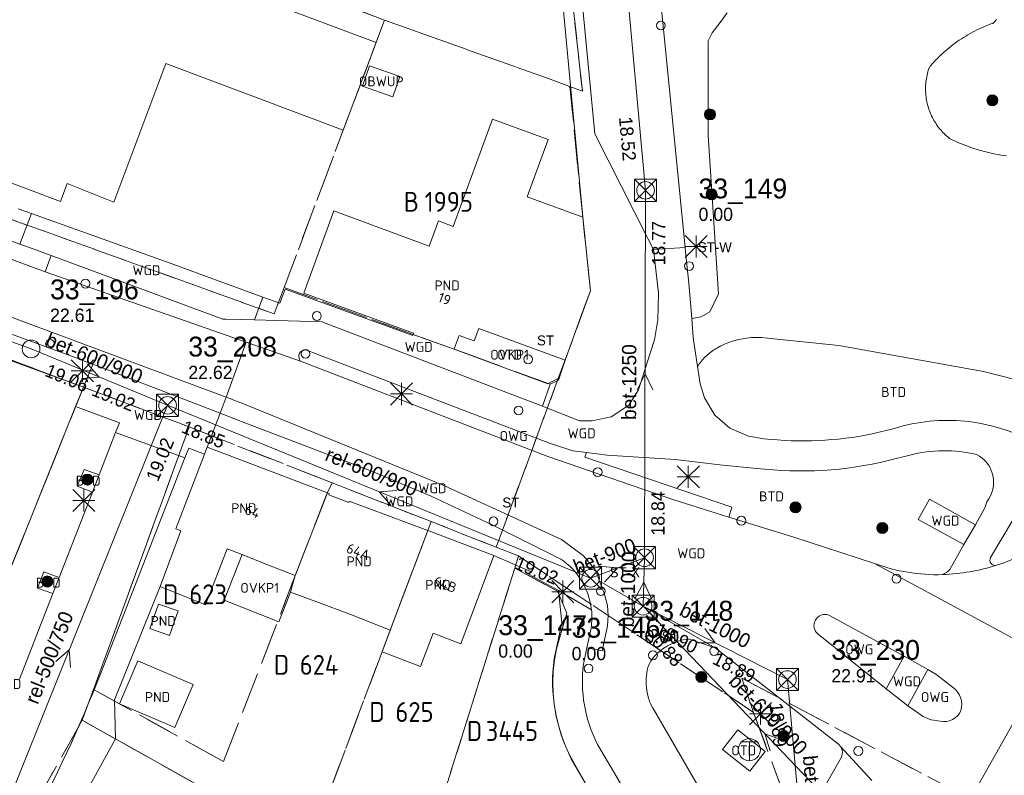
# Model space of a CAD drawing. Header units: metres. Extents: x 207644 to 210135, y 370459 to 373417.
# Tile 236 of 256: x 208147 to 208236, y 372453 to 372521. Entities that reach past the tile are written whole.
import ezdxf
from ezdxf.enums import TextEntityAlignment as Align

# ---------------------------------------------------------------- set-up
doc = ezdxf.new("R2010")
doc.units = ezdxf.units.M
doc.linetypes.add('HIDDEN2', pattern=[4.7625, 3.175, -1.5875])
for name, color, linetype in [('BTD', 7, 'Continuous'), ('combi_kolk', 7, 'Continuous'), ('CON_BxH1000x1000mm', 7, 'Continuous'), ('CON_BxH1250x1250mm', 7, 'Continuous'), ('CON_BxH500x750mm', 7, 'Continuous'), ('CON_BxH600x900mm', 7, 'Continuous'), ('CON_BxH900x900mm', 7, 'Continuous'), ('DMM_BxH1000x1000mm', 7, 'Continuous'), ('DMM_BxH1250x1250mm', 7, 'Continuous'), ('DMM_BxH500x750mm', 7, 'Continuous'), ('DMM_BxH600x900mm', 7, 'Continuous'), ('DMM_BxH900x900mm', 7, 'Continuous'), ('GB', 1, 'Continuous'), ('GB07', 1, 'Continuous'), ('GB11', 1, 'Continuous'), ('INV_BxH1000x1000mm', 7, 'Continuous'), ('INV_BxH1250x1250mm', 7, 'Continuous'), ('INV_BxH500x750mm', 7, 'Continuous'), ('INV_BxH600x900mm', 7, 'Continuous'), ('KAD_perceelnummer', 212, 'Continuous'), ('KAD_sectie', 212, 'Continuous'), ('KAD_Vastgesteld_Perceel', 212, 'Continuous'), ('KO_INSPECTIE', 7, 'Continuous'), ('NAR', 7, 'Continuous'), ('NLV_inspectieput', 7, 'Continuous'), ('NLV_verdekte_put', 7, 'Continuous'), ('NNR_inspectieput', 7, 'Continuous'), ('NNR_verdekte_put', 7, 'Continuous'), ('NOD_inspectieput', 7, 'Continuous'), ('NOD_verdekte_put', 7, 'Continuous'), ('OBWUP', 7, 'Continuous'), ('OTD', 7, 'Continuous'), ('OVKP1', 7, 'Continuous'), ('OWG', 7, 'Continuous'), ('PIJL', 7, 'Continuous'), ('PND', 7, 'Continuous'), ('trottoirkolk', 7, 'Continuous'), ('WGD', 7, 'Continuous')]:
    doc.layers.add(name, color=color, linetype=linetype)
for name, color, linetype, lineweight in [('GBOR', 7, 'Continuous', 25), ('GIMGMV', 7, 'Continuous', 25), ('GMV', 7, 'Continuous', 25), ('GP1', 7, 'Continuous', 30), ('Q21_lantaarnpaal', 1, 'Continuous', 0), ('Q25_cai-trafo_kast', 6, 'Continuous', 0), ('Q26_boom', 72, 'Continuous', 0), ('Q28_rioolput', 153, 'Continuous', 0)]:
    doc.layers.add(name, color=color, linetype=linetype, lineweight=lineweight)
doc.styles.add('ISO', font='isocpeur.ttf', dxfattribs={"height": 1})
doc.styles.add('ISOCP', font='ISOCP.shx', dxfattribs={"height": 1.8})

# ---------------------------------------------------------------- blocks, each defined once
blk = doc.blocks.new('ACMAP_ANN_TEMPLATE_Vastgesteld_Perceelnummer')
at = {"layer": 'KAD_perceelnummer', "style": 'ISOCP'}
blk.add_attdef('Perceelnummer', text='', height=1.8, dxfattribs=at).set_placement((0, 0), align=Align.MIDDLE)
at = {"layer": 'KAD_sectie', "style": 'ISOCP'}
blk.add_attdef('sectie', text='', height=1.8, dxfattribs=at).set_placement((-2.7, 0), align=Align.MIDDLE_RIGHT)
blk = doc.blocks.new('Q25')
for p, q in [((-0.7, 0.7), (0.7, 0.7)), ((0, 0.7), (0, -1))]:
    blk.add_line(p, q)
blk.add_circle((0, 0), 1)
blk = doc.blocks.new('Q26')
blk.add_hatch(color=256).paths.add_polyline_path([(-0.452, -0.01, 1), (0.548, -0.01, 1)])
blk.add_circle((0.048, -0.01), 0.5)
blk = doc.blocks.new('Q21')
for p, q in [((-1, 1), (0, 0)), ((0, 1), (0, 0)), ((0, 0), (1, 1)), ((-1, 0), (0, 0)), ((-1, -1), (0, 0)), ((0, 0), (1, 0)), ((0, 0), (0, -1)), ((0, 0), (1, -1))]:
    blk.add_line(p, q)
blk = doc.blocks.new('Q28')
at = {"linetype": 'Continuous'}
for p, q in [((-1, -1), (1, 1)), ((-1, 1), (1, -1))]:
    blk.add_line(p, q, dxfattribs=at)
blk.add_lwpolyline([(1, 1), (1, -1), (-1, -1), (-1, 1)], close=True)

msp = doc.modelspace()

# ---------------------------------------------------------------- linework, layer by layer
at = {"layer": 'combi_kolk', "color": 253, "lineweight": 13}
for centre in [(208204.69, 372520.51), (208207.24, 372498.72), (208173.53, 372494.2), (208172.5, 372490.77), (208192.67, 372490.28), (208191.8, 372485.64), (208198.97, 372480.06), (208189.53, 372475.6), (208211.98, 372475.66), (208226.03, 372470.41), (208209.51, 372463.85), (208222.58, 372454.81)]:
    msp.add_circle(centre, 0.4, dxfattribs=at)
at = {"layer": 'CON_BxH1000x1000mm', "color": 253, "linetype": 'Continuous', "lineweight": 13}
for points in [[(208203.08, 372467.92), (208203.21, 372472.31)], [(208203.08, 372467.92), (208216.15, 372461.28)], [(208218.14, 372438.97), (208216.15, 372461.28)]]:
    msp.add_lwpolyline(points, dxfattribs=at)
at = {"layer": 'CON_BxH1250x1250mm', "color": 253, "linetype": 'Continuous', "lineweight": 13}
for points in [[(208203.3, 372505.58), (208197.911, 372564.425)], [(208203.21, 372472.31), (208203.3, 372505.58)]]:
    msp.add_lwpolyline(points, dxfattribs=at)
at = {"layer": 'CON_BxH500x750mm', "color": 253, "linetype": 'Continuous', "lineweight": 13}
msp.add_lwpolyline([(208142.18, 372441.83), (208160, 372486.11)], dxfattribs=at)
at = {"layer": 'CON_BxH600x900mm', "color": 253, "linetype": 'Continuous', "lineweight": 13}
for points in [[(208070.07, 372519.28), (208147.638, 372491.225)], [(208147.638, 372491.225), (208160, 372486.11)], [(208198.33, 372470.45), (208160, 372486.11)], [(208225.168, 372444.803), (208203.08, 372467.92)]]:
    msp.add_lwpolyline(points, dxfattribs=at)
at = {"layer": 'CON_BxH900x900mm', "color": 253, "linetype": 'Continuous', "lineweight": 13}
msp.add_lwpolyline([(208198.33, 372470.45), (208203.21, 372472.31)], dxfattribs=at)
at = {"layer": 'GB', "color": 253, "linetype": 'Continuous', "lineweight": 13}
for points in [[(208168.137, 372523.008), (208178.898, 372518.968)], [(208178.898, 372518.968), (208175.914, 372511.02)], [(208159.843, 372517.054), (208155.137, 372504.519)], [(208175.914, 372511.02), (208159.843, 372517.054)], [(208185.877, 372502.318), (208189.452, 372512.032)], [(208189.452, 372512.032), (208194.473, 372510.184)], [(208194.473, 372510.184), (208192.563, 372504.994)], [(208150.307, 372504.571), (208145.165, 372506.501)], [(208150.916, 372506.191), (208150.451, 372504.953)], [(208155.137, 372504.519), (208150.916, 372506.191)], [(208192.563, 372504.994), (208197.612, 372503.147)], [(208172.335, 372496.279), (208175.065, 372503.716)], [(208175.065, 372503.716), (208183.705, 372500.528)], [(208198.315, 372496.488), (208197.612, 372503.147)], [(208183.705, 372500.528), (208184.544, 372502.808)], [(208184.544, 372502.808), (208185.877, 372502.318)], [(208182.29, 372492.635), (208172.335, 372496.279)], [(208197.512, 372494.303), (208198.109, 372495.928)], [(208198.109, 372495.928), (208198.315, 372496.488)], [(208196.009, 372490.21), (208197.512, 372494.303)], [(208182.252, 372492.532), (208182.29, 372492.635)], [(208185.968, 372491.188), (208182.252, 372492.532)], [(208185.979, 372491.219), (208186.419, 372492.432)], [(208186.419, 372492.432), (208187.776, 372491.938)], [(208187.776, 372491.938), (208188.196, 372493.078)], [(208188.196, 372493.078), (208196.009, 372490.21)], [(208185.968, 372491.188), (208185.979, 372491.219)], [(208163.343, 372481.677), (208160.758, 372474.932)], [(208163.595, 372482.333), (208163.343, 372481.677)], [(208174.497, 372478.183), (208163.595, 372482.333)], [(208174.497, 372478.183), (208174.646, 372478.126)], [(208174.646, 372478.126), (208174.6, 372478.005)], [(208174.6, 372478.005), (208176.417, 372477.315)], [(208176.417, 372477.315), (208176.463, 372477.437)], [(208176.463, 372477.437), (208183.565, 372474.765)], [(208161.215, 372474.756), (208159.329, 372469.7)], [(208160.758, 372474.932), (208161.215, 372474.756)], [(208189.56, 372472.51), (208183.565, 372474.765)], [(208163.438, 372468.044), (208165.402, 372473.121)], [(208165.402, 372473.121), (208166.76, 372472.587)], [(208168.981, 372471.709), (208166.76, 372472.587)], [(208186.555, 372464.521), (208189.56, 372472.51)], [(208171.574, 372470.692), (208168.981, 372471.709)], [(208159.329, 372469.7), (208163.438, 372468.044)], [(208176.66, 372467.132), (208173.431, 372468.357)], [(208180.178, 372465.763), (208179.435, 372463.793)], [(208182.93, 372462.469), (208184.061, 372465.465)], [(208184.061, 372465.465), (208186.555, 372464.521)], [(208179.435, 372463.793), (208182.93, 372462.469)], [(208155.29, 372455.902), (208152.146, 372450.195)], [(208155.29, 372455.902), (208169.377, 372447.985)]]:
    msp.add_lwpolyline(points, dxfattribs=at)
at = {"layer": 'GB07', "color": 253, "linetype": 'Continuous', "lineweight": 13}
for points in [[(208174.497, 372478.183), (208171.574, 372470.692)], [(208180.178, 372465.763), (208183.565, 372474.765)]]:
    msp.add_lwpolyline(points, dxfattribs=at)
at = {"layer": 'GB11', "color": 253, "linetype": 'Continuous', "lineweight": 13}
for points in [[(208150.451, 372504.953), (208150.307, 372504.571)], [(208171.574, 372470.692), (208171.151, 372469.193)], [(208173.431, 372468.357), (208171.151, 372469.193)], [(208159.171, 372468.11), (208160.964, 372467.485), (208160.19, 372465.264), (208158.397, 372465.89), (208159.171, 372468.11)], [(208180.178, 372465.763), (208176.66, 372467.132)], [(208157.307, 372462.966), (208162.329, 372460.831), (208160.672, 372456.935), (208155.651, 372459.07), (208157.307, 372462.966)]]:
    msp.add_lwpolyline(points, dxfattribs=at)
at = {"layer": 'GBOR', "color": 253, "linetype": 'Continuous', "lineweight": 13}
for points in [[(208146.624, 372500.711), (208147.673, 372503.477)], [(208149.458, 372499.666), (208148.921, 372498.212)], [(208167.866, 372493.843), (208168.625, 372495.92)], [(208165.309, 372486.844), (208167.132, 372491.833)], [(208171.948, 372490.296), (208172.032, 372490.116)], [(208194.459, 372481.47), (208172.032, 372490.116)], [(208164.777, 372485.388), (208165.309, 372486.844)], [(208197.814, 372481.426), (208197.956, 372481.829)], [(208194.459, 372481.47), (208205.862, 372477.567)], [(208197.814, 372481.426), (208211.103, 372476.877)], [(208205.862, 372477.567), (208209.689, 372476.345)], [(208209.689, 372476.345), (208210.847, 372475.986)], [(208211.103, 372476.877), (208210.847, 372475.986)], [(208210.847, 372475.986), (208216.636, 372474.19)], [(208216.636, 372474.19), (208224.037, 372471.788)], [(208197.992, 372464.157), (208199.373, 372463.876)]]:
    msp.add_lwpolyline(points, dxfattribs=at)
at = {"layer": 'GIMGMV', "color": 253, "linetype": 'Continuous', "lineweight": 13}
for points in [[(208178.299, 372516.849), (208177.657, 372515.021)], [(208181.056, 372515.881), (208178.299, 372516.849)], [(208180.413, 372514.053), (208181.056, 372515.881)], [(208177.657, 372515.021), (208180.413, 372514.053)]]:
    msp.add_lwpolyline(points, dxfattribs=at)
at = {"layer": 'GMV', "color": 253, "linetype": 'Continuous', "lineweight": 13}
for points in [[(208197.612, 372503.147), (208191.432, 372569.192)], [(208193.308, 372566.98), (208198.7, 372510.708)], [(208204.687, 372522.599), (208206.895, 372500.394)], [(208210.047, 372520.781), (208209.328, 372519.844)], [(208210.703, 372521.656), (208210.047, 372520.781)], [(208234.873, 372520.812), (208234.811, 372520.756)], [(208234.932, 372520.872), (208234.873, 372520.812)], [(208234.989, 372520.934), (208234.932, 372520.872)], [(208235.042, 372520.998), (208234.989, 372520.934)], [(208235.093, 372521.066), (208235.042, 372520.998)], [(208232.91, 372519.893), (208232.707, 372519.783)], [(208233.115, 372520), (208232.91, 372519.893)], [(208233.321, 372520.104), (208233.115, 372520)], [(208233.529, 372520.204), (208233.321, 372520.104)], [(208233.739, 372520.3), (208233.529, 372520.204)], [(208233.951, 372520.392), (208233.739, 372520.3)], [(208234.164, 372520.481), (208233.951, 372520.392)], [(208234.378, 372520.567), (208234.164, 372520.481)], [(208234.594, 372520.648), (208234.378, 372520.567)], [(208234.746, 372520.703), (208234.594, 372520.648)], [(208234.811, 372520.756), (208234.746, 372520.703)], [(208209.328, 372519.844), (208208.969, 372519.125)], [(208208.969, 372519.125), (208208.969, 372510.531)], [(208231.534, 372519.047), (208231.346, 372518.913)], [(208231.724, 372519.178), (208231.534, 372519.047)], [(208231.917, 372519.306), (208231.724, 372519.178)], [(208232.111, 372519.43), (208231.917, 372519.306)], [(208232.308, 372519.551), (208232.111, 372519.43)], [(208232.507, 372519.669), (208232.308, 372519.551)], [(208232.707, 372519.783), (208232.507, 372519.669)], [(208230.444, 372518.194), (208230.271, 372518.041)], [(208230.619, 372518.344), (208230.444, 372518.194)], [(208230.797, 372518.491), (208230.619, 372518.344)], [(208230.978, 372518.635), (208230.797, 372518.491)], [(208231.161, 372518.775), (208230.978, 372518.635)], [(208231.346, 372518.913), (208231.161, 372518.775)], [(208229.448, 372517.232), (208229.292, 372517.062)], [(208229.607, 372517.4), (208229.448, 372517.232)], [(208229.769, 372517.564), (208229.607, 372517.4)], [(208229.933, 372517.726), (208229.769, 372517.564)], [(208230.101, 372517.885), (208229.933, 372517.726)], [(208230.271, 372518.041), (208230.101, 372517.885)], [(208228.941, 372516.539), (208228.872, 372516.31)], [(208228.962, 372516.599), (208228.941, 372516.539)], [(208228.987, 372516.657), (208228.962, 372516.599)], [(208229.016, 372516.713), (208228.987, 372516.657)], [(208229.048, 372516.768), (208229.016, 372516.713)], [(208229.083, 372516.82), (208229.048, 372516.768)], [(208229.122, 372516.87), (208229.083, 372516.82)], [(208229.292, 372517.062), (208229.122, 372516.87)], [(208148.921, 372498.212), (208101.225, 372515.909)], [(208228.719, 372515.568), (208228.7, 372515.417)], [(208228.742, 372515.718), (208228.719, 372515.568)], [(208228.769, 372515.867), (208228.742, 372515.718)], [(208228.799, 372516.015), (208228.769, 372515.867)], [(208228.834, 372516.163), (208228.799, 372516.015)], [(208228.872, 372516.31), (208228.834, 372516.163)], [(208228.667, 372514.964), (208228.665, 372514.812)], [(208228.665, 372514.812), (208228.666, 372514.66)], [(208228.666, 372514.66), (208228.671, 372514.509)], [(208228.674, 372515.115), (208228.667, 372514.964)], [(208228.685, 372515.266), (208228.674, 372515.115)], [(208228.7, 372515.417), (208228.685, 372515.266)], [(208228.671, 372514.509), (208228.68, 372514.358)], [(208228.68, 372514.358), (208228.693, 372514.207)], [(208228.693, 372514.207), (208228.71, 372514.056)], [(208228.71, 372514.056), (208228.731, 372513.906)], [(208228.731, 372513.906), (208228.756, 372513.756)], [(208228.756, 372513.756), (208228.785, 372513.607)], [(208228.785, 372513.607), (208228.818, 372513.459)], [(208228.818, 372513.459), (208228.854, 372513.312)], [(208228.854, 372513.312), (208228.895, 372513.166)], [(208228.895, 372513.166), (208228.939, 372513.021)], [(208228.939, 372513.021), (208228.988, 372512.877)], [(208228.988, 372512.877), (208229.04, 372512.735)], [(208229.04, 372512.735), (208229.095, 372512.594)], [(208229.095, 372512.594), (208229.155, 372512.454)], [(208229.155, 372512.454), (208229.218, 372512.317)], [(208229.218, 372512.317), (208229.285, 372512.18)], [(208229.285, 372512.18), (208229.355, 372512.046)], [(208229.355, 372512.046), (208229.429, 372511.914)], [(208229.429, 372511.914), (208229.506, 372511.783)], [(208229.506, 372511.783), (208229.587, 372511.655)], [(208229.587, 372511.655), (208229.671, 372511.529)], [(208229.671, 372511.529), (208229.758, 372511.405)], [(208229.758, 372511.405), (208229.849, 372511.283)], [(208229.849, 372511.283), (208229.943, 372511.164)], [(208229.943, 372511.164), (208230.039, 372511.047)], [(208230.039, 372511.047), (208230.139, 372510.933)], [(208198.7, 372510.708), (208203.507, 372501.212)], [(208208.969, 372510.531), (208209.906, 372496.219)], [(208230.139, 372510.933), (208230.242, 372510.822)], [(208230.242, 372510.822), (208230.348, 372510.713)], [(208230.348, 372510.713), (208230.479, 372510.586)], [(208230.479, 372510.586), (208230.591, 372510.484)], [(208230.591, 372510.484), (208230.705, 372510.385)], [(208230.705, 372510.385), (208230.822, 372510.289)], [(208230.822, 372510.289), (208231.136, 372510.135)], [(208231.136, 372510.135), (208231.367, 372510.028)], [(208231.367, 372510.028), (208231.599, 372509.924)], [(208231.599, 372509.924), (208231.833, 372509.825)], [(208231.833, 372509.825), (208232.068, 372509.728)], [(208232.068, 372509.728), (208232.304, 372509.636)], [(208232.304, 372509.636), (208232.543, 372509.547)], [(208232.543, 372509.547), (208232.782, 372509.462)], [(208232.782, 372509.462), (208233.023, 372509.381)], [(208233.023, 372509.381), (208233.265, 372509.303)], [(208233.265, 372509.303), (208233.508, 372509.23)], [(208233.508, 372509.23), (208233.752, 372509.16)], [(208233.752, 372509.16), (208233.998, 372509.094)], [(208233.998, 372509.094), (208234.244, 372509.032)], [(208234.244, 372509.032), (208234.492, 372508.974)], [(208234.492, 372508.974), (208234.74, 372508.92)], [(208234.74, 372508.92), (208234.989, 372508.869)], [(208234.989, 372508.869), (208235.239, 372508.823)], [(208235.239, 372508.823), (208235.489, 372508.78)], [(208235.489, 372508.78), (208235.74, 372508.742)], [(208235.74, 372508.742), (208235.992, 372508.707)], [(208126.062, 372508.281), (208146.624, 372500.711)], [(208146.469, 372503.908), (208147.673, 372503.477)], [(208147.673, 372503.477), (208160.253, 372498.979)], [(208152.063, 372490.284), (208121.42, 372501.496)], [(208203.507, 372501.212), (208204.008, 372500.209)], [(208146.624, 372500.711), (208148.075, 372500.177)], [(208206.895, 372500.394), (208204.008, 372500.209)], [(208206.934, 372500), (208206.895, 372500.394)], [(208149.458, 372499.666), (208148.075, 372500.177)], [(208165.011, 372493.921), (208149.458, 372499.666)], [(208204.008, 372500.209), (208204.468, 372496.261)], [(208207.227, 372497.185), (208206.934, 372500)], [(208160.253, 372498.979), (208168.625, 372495.92)], [(208125.373, 372497.641), (208152.38, 372487.768)], [(208167.132, 372491.833), (208148.921, 372498.212)], [(208207.482, 372493.969), (208207.227, 372497.185)], [(208168.625, 372495.92), (208170.177, 372495.353)], [(208170.177, 372495.353), (208170.648, 372496.621)], [(208170.648, 372496.621), (208182.233, 372492.43)], [(208204.468, 372496.261), (208204.429, 372493.86)], [(208209.906, 372496.219), (208209.125, 372494.563)], [(208165.309, 372486.844), (208144.957, 372494.441)], [(208208.328, 372494.125), (208207.482, 372493.969)], [(208209.125, 372494.563), (208208.328, 372494.125)], [(208165.266, 372493.914), (208165.011, 372493.921)], [(208167.866, 372493.843), (208165.266, 372493.914)], [(208173.975, 372493.675), (208167.866, 372493.843)], [(208193.964, 372486.027), (208173.975, 372493.675)], [(208204.429, 372493.86), (208204.122, 372492.035)], [(208207.482, 372493.969), (208207.619, 372492.24)], [(208182.233, 372492.43), (208182.252, 372492.532)], [(208207.619, 372492.24), (208208.012, 372489.622)], [(208212.696, 372492.233), (208212.857, 372492.247)], [(208212.857, 372492.247), (208213.018, 372492.258)], [(208213.018, 372492.258), (208213.178, 372492.265)], [(208213.178, 372492.265), (208213.339, 372492.267)], [(208213.339, 372492.267), (208213.501, 372492.266)], [(208213.501, 372492.266), (208213.662, 372492.261)], [(208213.662, 372492.261), (208213.822, 372492.251)], [(208213.822, 372492.251), (208214.037, 372492.233)], [(208172.032, 372490.116), (208167.132, 372491.833)], [(208204.122, 372492.035), (208203.406, 372489.913)], [(208209.815, 372491.329), (208209.969, 372491.411)], [(208209.969, 372491.411), (208210.124, 372491.49)], [(208210.124, 372491.49), (208210.281, 372491.565)], [(208210.281, 372491.565), (208210.44, 372491.637)], [(208210.44, 372491.637), (208210.6, 372491.705)], [(208210.6, 372491.705), (208210.762, 372491.769)], [(208210.762, 372491.769), (208210.925, 372491.83)], [(208210.925, 372491.83), (208211.09, 372491.887)], [(208211.09, 372491.887), (208211.256, 372491.94)], [(208211.256, 372491.94), (208211.423, 372491.989)], [(208211.423, 372491.989), (208211.591, 372492.034)], [(208211.591, 372492.034), (208211.76, 372492.076)], [(208211.76, 372492.076), (208211.93, 372492.113)], [(208211.93, 372492.113), (208212.101, 372492.147)], [(208212.101, 372492.147), (208212.272, 372492.176)], [(208212.272, 372492.176), (208212.445, 372492.202)], [(208212.445, 372492.202), (208212.696, 372492.233)], [(208214.037, 372492.233), (208220.804, 372491.53)], [(208220.804, 372491.53), (208233.91, 372489.159)], [(208171.906, 372490.663), (208171.899, 372490.491)], [(208171.899, 372490.491), (208171.948, 372490.296)], [(208171.948, 372490.821), (208171.906, 372490.663)], [(208172.014, 372490.929), (208171.948, 372490.821)], [(208172.123, 372491.023), (208172.014, 372490.929)], [(208172.243, 372491.089), (208172.123, 372491.023)], [(208172.366, 372491.119), (208172.243, 372491.089)], [(208172.458, 372491.131), (208172.366, 372491.119)], [(208172.542, 372491.128), (208172.458, 372491.131)], [(208172.597, 372491.119), (208172.542, 372491.128)], [(208194.608, 372482.698), (208172.597, 372491.119)], [(208185.968, 372491.188), (208194.463, 372488.052)], [(208208.614, 372490.4), (208208.712, 372490.501)], [(208208.712, 372490.501), (208208.814, 372490.599)], [(208208.814, 372490.599), (208208.917, 372490.694)], [(208208.917, 372490.694), (208209.024, 372490.786)], [(208209.024, 372490.786), (208209.133, 372490.875)], [(208209.133, 372490.875), (208209.244, 372490.96)], [(208209.244, 372490.96), (208209.358, 372491.043)], [(208209.358, 372491.043), (208209.475, 372491.122)], [(208209.475, 372491.122), (208209.593, 372491.198)], [(208209.593, 372491.198), (208209.713, 372491.271)], [(208209.713, 372491.271), (208209.815, 372491.329)], [(208152.333, 372490.179), (208152.063, 372490.284)], [(208153.221, 372489.837), (208152.333, 372490.179)], [(208152.38, 372487.768), (208153.221, 372489.837)], [(208153.221, 372489.837), (208164.777, 372485.388)], [(208195.415, 372488.395), (208196.009, 372490.21)], [(208203.406, 372489.913), (208202.656, 372487.5)], [(208208.012, 372489.622), (208208.088, 372489.741)], [(208208.012, 372489.622), (208208.249, 372488.044)], [(208208.088, 372489.741), (208208.168, 372489.857)], [(208208.168, 372489.857), (208208.251, 372489.97)], [(208208.251, 372489.97), (208208.337, 372490.081)], [(208208.337, 372490.081), (208208.427, 372490.19)], [(208208.427, 372490.19), (208208.519, 372490.296)], [(208208.519, 372490.296), (208208.614, 372490.4)], [(208233.91, 372489.159), (208239.701, 372487.708)], [(208194.652, 372488.025), (208193.964, 372486.027)], [(208194.463, 372488.052), (208194.515, 372488.076)], [(208194.515, 372488.076), (208194.652, 372488.025)], [(208194.652, 372488.025), (208195.415, 372488.395)], [(208208.249, 372488.044), (208208.635, 372486.795)], [(208151.672, 372486.005), (208152.38, 372487.768)], [(208202.656, 372487.5), (208201.784, 372486.137)], [(208141.23, 372460.009), (208151.672, 372486.005)], [(208151.672, 372486.005), (208155.654, 372484.537)], [(208167.047, 372486.195), (208165.309, 372486.844)], [(208185.028, 372478.854), (208167.047, 372486.195)], [(208197.305, 372484.706), (208193.964, 372486.027)], [(208201.784, 372486.137), (208200.192, 372485.062)], [(208208.635, 372486.795), (208209.592, 372485.229)], [(208163.595, 372482.333), (208164.777, 372485.388)], [(208164.777, 372485.388), (208167.234, 372484.442)], [(208209.592, 372485.229), (208210.942, 372484.044)], [(208155.654, 372484.537), (208155.297, 372483.652)], [(208167.234, 372484.442), (208178.414, 372480.183)], [(208198.478, 372484.692), (208197.305, 372484.706)], [(208200.192, 372485.062), (208198.478, 372484.692)], [(208153.801, 372479.812), (208155.297, 372483.652)], [(208161.561, 372481.344), (208155.297, 372483.652)], [(208210.942, 372484.044), (208212.625, 372483.325)], [(208212.625, 372483.325), (208214.035, 372483.083)], [(208223.836, 372483.521), (208225.853, 372484.019)], [(208194.608, 372482.698), (208196.704, 372481.983)], [(208161.925, 372482.224), (208161.561, 372481.344)], [(208163.343, 372481.677), (208161.925, 372482.224)], [(208196.704, 372481.983), (208197.956, 372481.829)], [(208197.956, 372481.829), (208199.825, 372481.6)], [(208199.825, 372481.6), (208205.982, 372481.196)], [(208227.248, 372481.598), (208225.292, 372481.104)], [(208161.561, 372481.344), (208153.95, 372461.866)], [(208205.982, 372481.196), (208210.037, 372480.73)], [(208210.037, 372480.73), (208213.365, 372480.402)], [(208151.819, 372478.776), (208152.443, 372480.292)], [(208152.443, 372480.292), (208153.801, 372479.812)], [(208153.194, 372478.255), (208153.801, 372479.812)], [(208178.414, 372480.183), (208183.886, 372477.89)], [(208150.18, 372470.52), (208153.194, 372478.255)], [(208153.194, 372478.255), (208151.819, 372478.776)], [(208195.703, 372473.959), (208185.028, 372478.854)], [(208183.886, 372477.89), (208189.516, 372475.241)], [(208232.146, 372473.495), (208228.009, 372475.781), (208229.016, 372477.603), (208233.178, 372475.303)], [(208234.05, 372476.832), (208234.224, 372477.382)], [(208233.178, 372475.303), (208234.05, 372476.832)], [(208232.146, 372473.495), (208233.178, 372475.303)], [(208236.603, 372475.761), (208234.563, 372472.325)], [(208189.516, 372475.241), (208195.618, 372472.192)], [(208197.667, 372472.481), (208195.703, 372473.959)], [(208230.857, 372471.235), (208232.146, 372473.495)], [(208189.56, 372472.51), (208192.888, 372471.076)], [(208198.788, 372471.149), (208197.667, 372472.481)], [(208239.918, 372463.226), (208224.037, 372471.788)], [(208148.22, 372469.548), (208148.791, 372471.033)], [(208148.791, 372471.033), (208150.18, 372470.52)], [(208192.888, 372471.076), (208192.746, 372470.789)], [(208199.12, 372470.177), (208198.788, 372471.149)], [(208149.61, 372469.057), (208150.18, 372470.52)], [(208192.746, 372470.789), (208195.421, 372469.344)], [(208209.598, 372464.15), (208199.12, 372470.177)], [(208199.564, 372469.106), (208199.12, 372470.177)], [(208146.591, 372461.309), (208149.61, 372469.057)], [(208149.61, 372469.057), (208148.22, 372469.548)], [(208155.21, 372459.432), (208159.329, 372469.7)], [(208195.421, 372469.344), (208198.404, 372467.594)], [(208195.709, 372466.41), (208195.421, 372469.344)], [(208199.867, 372467.986), (208199.564, 372469.106)], [(208199.927, 372467.066), (208199.867, 372467.986)], [(208195.016, 372463.139), (208195.709, 372466.41)], [(208199.853, 372466.148), (208199.927, 372467.066)], [(208226.743, 372463.398), (208219.899, 372467.121)], [(208197.992, 372464.157), (208198.368, 372465.934)], [(208199.373, 372463.876), (208199.853, 372466.148)], [(208207.258, 372464.947), (208209.598, 372464.15)], [(208225.092, 372460.451), (208218.941, 372465.375)], [(208197.68, 372462.685), (208197.992, 372464.157)], [(208209.598, 372464.15), (208220.769, 372455.412)], [(208225.092, 372460.451), (208226.743, 372463.398)], [(208226.743, 372463.398), (208228.876, 372462.186)], [(208231.687, 372448.599), (208239.918, 372463.226)], [(208227.073, 372458.895), (208228.876, 372462.186)], [(208229.596, 372461.754), (208228.876, 372462.186)], [(208231.211, 372460.529), (208229.596, 372461.754)], [(208225.092, 372460.451), (208227.073, 372458.895)], [(208155.29, 372455.902), (208155.21, 372459.432)], [(208210.775, 372446.952), (208203.979, 372458.649)], [(208227.073, 372458.895), (208228.461, 372457.941)], [(208229.181, 372457.638), (208229.987, 372457.508)], [(208211.668, 372456.724), (208210.266, 372454.957)], [(208214.126, 372454.746), (208211.668, 372456.724)], [(208200.484, 372452.788), (208198.934, 372455.409)], [(208210.266, 372454.957), (208212.746, 372452.975)], [(208220.769, 372455.412), (208220.978, 372455.186)], [(208220.978, 372455.186), (208223.796, 372452.129)], [(208203.411, 372442.32), (208196.566, 372454.11)], [(208212.746, 372452.975), (208214.126, 372454.746)], [(208221.046, 372454.262), (208214.37, 372442.57)], [(208204.537, 372445.842), (208200.484, 372452.788)]]:
    msp.add_lwpolyline(points, dxfattribs=at)
for points in [[(208225.853, 372484.019, -0.199022), (208238.394, 372482.825)], [(208214.035, 372483.083, 0.076928), (208223.836, 372483.521)], [(208233.274, 372481.667, 0.118984), (208227.248, 372481.598)], [(208234.224, 372477.382, 0.475127), (208233.274, 372481.667)], [(208225.292, 372481.104, -0.089044), (208213.365, 372480.402)], [(208235.102, 372471.633, 0.124011), (208243.459, 372476.781)], [(208198.404, 372467.594, 0.221321), (208195.618, 372472.192)], [(208224.037, 372471.788, 0.094894), (208230.214, 372470.776)], [(208234.563, 372472.325, 0.683231), (208235.102, 372471.633)], [(208235.102, 372471.633, -0.066922), (208230.214, 372470.776)], [(208230.214, 372470.776, 0.094468), (208230.857, 372471.235)], [(208198.368, 372465.934, 0.065056), (208198.404, 372467.594)], [(208219.899, 372467.121, 0.843152), (208218.941, 372465.375)], [(208205.159, 372464.245, -0.055428), (208206.167, 372464.719)], [(208206.167, 372464.719, -0.062473), (208207.258, 372464.947)], [(208204.345, 372463.632, -0.049851), (208205.159, 372464.245)], [(208196.566, 372454.11, -0.151945), (208195.016, 372463.139)], [(208203.405, 372461.866, -0.087608), (208203.721, 372462.826)], [(208203.721, 372462.826, -0.086732), (208204.345, 372463.632)], [(208198.934, 372455.409, -0.148964), (208197.68, 372462.685)], [(208153.95, 372461.866, -0.031002), (208147.368, 372447.674)], [(208203.354, 372460.856, -0.050466), (208203.405, 372461.866)], [(208203.535, 372459.715, -0.057061), (208203.354, 372460.856)], [(208231.875, 372458.475, 0.298859), (208231.211, 372460.529)], [(208203.979, 372458.649, -0.065947), (208203.535, 372459.715)], [(208229.987, 372457.508, 0.364744), (208231.875, 372458.475)], [(208228.461, 372457.941, 0.053962), (208229.181, 372457.638)], [(208220.978, 372455.186, -0.259767), (208221.046, 372454.262)]]:
    msp.add_lwpolyline(points, format="xyb", dxfattribs=at)
at = {"layer": 'GP1', "color": 253, "linetype": 'Continuous', "lineweight": 13}
for points in [[(208165.134, 372468.474), (208166.76, 372472.587)], [(208171.151, 372469.193), (208170.092, 372466.514)], [(208170.092, 372466.514), (208165.134, 372468.474)]]:
    msp.add_lwpolyline(points, dxfattribs=at)
at = {"layer": 'KAD_Vastgesteld_Perceel', "color": 253, "linetype": 'HIDDEN2', "lineweight": 13}
for points in [[(208172.57, 372534.582), (208168.899, 372524.997), (208179.661, 372521), (208170.567, 372496.776), (208169.672, 372494.393), (208087.641, 372523.837), (208072.064, 372529.603), (208095.36, 372589.084), (208109.761, 372582.752), (208127.76, 372572.86), (208176.983, 372546.102), (208176.779, 372545.57), (208172.57, 372534.582)], [(208172.57, 372534.582), (208196.399, 372525.455), (208197.576, 372514.562), (208196.45, 372514.976), (208194.655, 372515.636), (208179.661, 372521), (208168.899, 372524.997), (208172.57, 372534.582)], [(208195.394, 372488.54), (208194.468, 372488.081), (208187.325, 372490.703), (208185.966, 372491.183), (208170.567, 372496.776), (208179.661, 372521), (208194.655, 372515.636), (208196.45, 372514.976), (208197.614, 372503.147), (208198.315, 372496.488), (208195.394, 372488.54)], [(208125.249, 372497.909), (208152.38, 372487.768), (208144.561, 372468.3), (208117.814, 372478.186), (208125.249, 372497.909)], [(208161.946, 372484.148), (208174.899, 372479.098), (208174.475, 372478.17), (208171.574, 372470.692), (208165.078, 372453.855), (208153.302, 372460.378), (208161.946, 372484.148)], [(208174.899, 372479.098), (208183.89, 372475.577), (208180.651, 372467.017), (208179.435, 372463.793), (208172.782, 372446.121), (208169.377, 372447.985), (208155.287, 372455.896), (208152.276, 372457.594), (208153.302, 372460.378), (208165.078, 372453.855), (208171.574, 372470.692), (208174.475, 372478.17), (208174.899, 372479.098)], [(208191.456, 372471.37), (208184.217, 372448.322), (208181.967, 372441.103), (208177.715, 372443.425), (208172.782, 372446.121), (208179.435, 372463.793), (208180.651, 372467.017), (208183.89, 372475.577), (208189.779, 372473.264), (208191.802, 372472.47), (208191.456, 372471.37)], [(208173.598, 372435.867), (208148.068, 372450.11), (208152.276, 372457.594), (208155.287, 372455.896), (208169.377, 372447.985), (208172.782, 372446.121), (208177.715, 372443.425), (208173.598, 372435.867)]]:
    msp.add_lwpolyline(points, close=True, dxfattribs=at)
for points in [[(208245.149, 372443.878), (208212.028, 372461.402), (208213.084, 372458.303), (208191.802, 372472.47), (208189.779, 372473.264), (208195.093, 372487.724), (208195.394, 372488.54), (208198.315, 372496.488), (208197.614, 372503.147), (208196.45, 372514.976), (208197.576, 372514.562), (208196.399, 372525.455)], [(208087.641, 372523.837), (208169.672, 372494.393), (208170.567, 372496.776), (208185.966, 372491.183), (208187.325, 372490.703), (208194.468, 372488.081), (208195.394, 372488.54), (208195.093, 372487.724), (208189.779, 372473.264), (208183.89, 372475.577), (208174.899, 372479.098), (208161.946, 372484.148), (208152.38, 372487.768), (208125.249, 372497.909)], [(208144.561, 372468.3), (208152.38, 372487.768), (208161.946, 372484.148), (208153.302, 372460.378), (208152.276, 372457.594), (208148.068, 372450.11), (208138.339, 372432.908)], [(208201.451, 372445.659), (208197.056, 372453.305), (208196.557, 372454.19), (208196.12, 372455.107), (208195.747, 372456.052), (208195.44, 372457.02), (208195.201, 372458.008), (208195.031, 372459.009), (208194.93, 372460.02), (208194.899, 372461.036), (208194.938, 372462.051), (208195.047, 372463.061), (208195.226, 372464.061), (208196.165, 372467.289), (208195.338, 372469.283), (208191.456, 372471.37), (208191.802, 372472.47), (208213.084, 372458.303), (208217.691, 372445.818)], [(208184.217, 372448.322), (208191.456, 372471.37), (208195.338, 372469.283), (208195.338, 372469.283), (208196.165, 372467.289), (208195.226, 372464.061), (208195.047, 372463.061), (208194.938, 372462.051), (208194.899, 372461.036), (208194.93, 372460.02), (208195.031, 372459.009), (208195.201, 372458.008), (208195.44, 372457.02), (208195.747, 372456.052), (208196.12, 372455.107), (208196.557, 372454.19), (208197.056, 372453.305), (208201.451, 372445.659)], [(208117.576, 372239.717), (208221.907, 372431.51), (208223.819, 372435.05), (208223.9, 372435.192), (208225.038, 372437.305), (208223.954, 372438.095), (208223.071, 372438.779), (208222.229, 372439.513), (208221.43, 372440.294), (208220.677, 372441.12), (208219.974, 372441.987), (208219.321, 372442.894), (208218.722, 372443.837), (208218.178, 372444.813), (208217.691, 372445.818), (208213.084, 372458.303), (208213.084, 372458.303), (208212.028, 372461.402), (208245.149, 372443.878)]]:
    msp.add_lwpolyline(points, dxfattribs=at)
at = {"layer": 'NOD_inspectieput', "color": 253, "lineweight": 13}
for centre in [(208203.3, 372505.58), (208160, 372486.11), (208203.21, 372472.31), (208198.33, 372470.45), (208203.08, 372467.92), (208216.15, 372461.28)]:
    msp.add_circle(centre, 0.8, dxfattribs=at)
at = {"layer": 'NOD_verdekte_put', "color": 253, "lineweight": 13}
msp.add_circle((208147.64, 372491.22), 0.8, dxfattribs=at)
at = {"layer": 'PIJL', "color": 253, "lineweight": 13}
for points in [[(208152.76, 372489.88), (208153.82, 372488.67), (208152.21, 372488.55)], [(208202.53, 372487.51), (208203.26, 372488.95), (208203.97, 372487.5)], [(208180.77, 372478.4), (208179.16, 372478.28), (208180.23, 372477.07)], [(208199.03, 372471.55), (208200.77, 372471.38), (208199.59, 372470.1)], [(208202.32, 372468.58), (208203.14, 372470.11), (208203.88, 372468.53)], [(208208.66, 372465.89), (208209.61, 372464.6), (208208.01, 372464.61)], [(208149.88, 372462.9), (208151.09, 372463.97), (208151.22, 372462.37)], [(208215.64, 372455.82), (208214.12, 372456.36), (208214.6, 372454.82)]]:
    msp.add_lwpolyline(points, dxfattribs=at)
at = {"layer": 'trottoirkolk', "color": 253, "lineweight": 13}
for centre in [(208152.56, 372497.13), (208149.36, 372491.68), (208199.25, 372469.28), (208203.97, 372463.47), (208198.14, 372462.27)]:
    msp.add_circle(centre, 0.4, dxfattribs=at)

# ---------------------------------------------------------------- block references
at = {"layer": 'KAD_Vastgesteld_Perceel', "color": 253, "linetype": 'HIDDEN2', "lineweight": 13}
ref = msp.add_blockref('ACMAP_ANN_TEMPLATE_Vastgesteld_Perceelnummer', (208185.479, 372504.541), dxfattribs=at)
ref.add_attrib('Perceelnummer', '1995', dxfattribs={"layer": 'KAD_perceelnummer', "lineweight": 13, "height": 1.8, "style": 'ISOCP'}).set_placement((208185.479, 372504.541), align=Align.MIDDLE)
ref.add_attrib('sectie', 'B', dxfattribs={"layer": 'KAD_sectie', "lineweight": 13, "height": 1.8, "style": 'ISOCP'}).set_placement((208182.779, 372504.541), align=Align.MIDDLE_RIGHT)
ref = msp.add_blockref('ACMAP_ANN_TEMPLATE_Vastgesteld_Perceelnummer', (208163.68, 372469.002), dxfattribs=at)
ref.add_attrib('Perceelnummer', '623', dxfattribs={"layer": 'KAD_perceelnummer', "lineweight": 13, "height": 1.8, "style": 'ISOCP'}).set_placement((208163.68, 372469.002), align=Align.MIDDLE)
ref.add_attrib('sectie', 'D', dxfattribs={"layer": 'KAD_sectie', "lineweight": 13, "height": 1.8, "style": 'ISOCP'}).set_placement((208160.98, 372469.002), align=Align.MIDDLE_RIGHT)
ref = msp.add_blockref('ACMAP_ANN_TEMPLATE_Vastgesteld_Perceelnummer', (208173.723, 372462.609), dxfattribs=at)
ref.add_attrib('Perceelnummer', '624', dxfattribs={"layer": 'KAD_perceelnummer', "lineweight": 13, "height": 1.8, "style": 'ISOCP'}).set_placement((208173.723, 372462.609), align=Align.MIDDLE)
ref.add_attrib('sectie', 'D', dxfattribs={"layer": 'KAD_sectie', "lineweight": 13, "height": 1.8, "style": 'ISOCP'}).set_placement((208171.023, 372462.609), align=Align.MIDDLE_RIGHT)
ref = msp.add_blockref('ACMAP_ANN_TEMPLATE_Vastgesteld_Perceelnummer', (208182.373, 372458.34), dxfattribs=at)
ref.add_attrib('Perceelnummer', '625', dxfattribs={"layer": 'KAD_perceelnummer', "lineweight": 13, "height": 1.8, "style": 'ISOCP'}).set_placement((208182.373, 372458.34), align=Align.MIDDLE)
ref.add_attrib('sectie', 'D', dxfattribs={"layer": 'KAD_sectie', "lineweight": 13, "height": 1.8, "style": 'ISOCP'}).set_placement((208179.673, 372458.34), align=Align.MIDDLE_RIGHT)
ref = msp.add_blockref('ACMAP_ANN_TEMPLATE_Vastgesteld_Perceelnummer', (208191.195, 372456.618), dxfattribs=at)
ref.add_attrib('Perceelnummer', '3445', dxfattribs={"layer": 'KAD_perceelnummer', "lineweight": 13, "height": 1.8, "style": 'ISOCP'}).set_placement((208191.195, 372456.618), align=Align.MIDDLE)
ref.add_attrib('sectie', 'D', dxfattribs={"layer": 'KAD_sectie', "lineweight": 13, "height": 1.8, "style": 'ISOCP'}).set_placement((208188.495, 372456.618), align=Align.MIDDLE_RIGHT)
at = {"layer": 'Q21_lantaarnpaal', "color": 253}
for p in [(208207.898, 372500.501), (208152.282, 372489.223), (208181.195, 372487.137), (208207.176, 372479.632), (208152.418, 372477.483), (208195.798, 372469.233), (208213.71, 372458.186)]:
    msp.add_blockref('Q21', p, dxfattribs=at)
at = {"layer": 'Q25_cai-trafo_kast', "color": 253}
msp.add_blockref('Q25', (208212.705, 372454.926), dxfattribs=at)
at = {"layer": 'Q26_boom', "color": 253}
for p in [(208234.676, 372513.743), (208209.085, 372512.462), (208209.232, 372505.223), (208152.683, 372479.397), (208216.838, 372476.878), (208224.701, 372475.017), (208149.063, 372470.167), (208208.312, 372461.521), (208215.769, 372456.177)]:
    msp.add_blockref('Q26', p, dxfattribs=at)
at = {"layer": 'Q28_rioolput', "color": 253}
for p in [(208203.298, 372505.583), (208160.002, 372486.113), (208203.214, 372472.313), (208198.325, 372470.454), (208203.078, 372467.918), (208216.152, 372461.277)]:
    msp.add_blockref('Q28', p, dxfattribs=at)

# ---------------------------------------------------------------- texts
at = {"layer": 'BTD', "color": 253, "linetype": 'Continuous', "lineweight": 13, "style": 'ISO'}
for p in [(208225.777, 372487.315), (208152.81, 372479.282), (208214.711, 372477.866), (208149.2, 372470.042), (208145.634, 372460.879)]:
    msp.add_text('BTD', height=0.9, dxfattribs=at).set_placement(p, align=Align.MIDDLE_CENTER)
at = {"layer": 'DMM_BxH1000x1000mm', "color": 253, "lineweight": 13}
for rotation, p in [(88.3, (208202.24, 372465.99)), (333.07, (208206.26, 372467.16)), (275.1, (208217.54, 372454.35))]:
    msp.add_text('bet-1000', height=1.3, rotation=rotation, dxfattribs=at).set_placement(p)
at = {"layer": 'DMM_BxH1250x1250mm', "color": 253, "lineweight": 13}
msp.add_text('bet-1250', height=1.3, rotation=89.85, dxfattribs=at).set_placement((208202.45, 372484.78))
at = {"layer": 'DMM_BxH500x750mm', "color": 253, "lineweight": 13}
msp.add_text('rel-500/750', height=1.3, rotation=68.08, dxfattribs=at).set_placement((208148.23, 372458.95))
at = {"layer": 'DMM_BxH600x900mm', "color": 253, "lineweight": 13}
for s, rotation, p in [('bet-600/900', 337.52, (208148.83, 372491.56)), ('rel-600/900', 337.78, (208174.17, 372481.16)), ('bet-600/900', 313.7, (208210.74, 372461.04))]:
    msp.add_text(s, height=1.3, rotation=rotation, dxfattribs=at).set_placement(p)
at = {"layer": 'DMM_BxH900x900mm', "color": 253, "lineweight": 13}
msp.add_text('bet-900', height=1.3, rotation=20.86, dxfattribs=at).set_placement((208197.08, 372470.82))
at = {"layer": 'INV_BxH1000x1000mm', "color": 253, "lineweight": 13}
for s, rotation, p in [('18.90', 333.07, (208204.05, 372465.41)), ('18.89', 333.07, (208209.27, 372462.76)), ('18.89', 275.1, (208214.53, 372459.13))]:
    msp.add_text(s, height=1.2, rotation=rotation, dxfattribs=at).set_placement(p)
at = {"layer": 'INV_BxH1250x1250mm', "color": 253, "lineweight": 13}
for s, rotation, p in [('18.52', 275.23, (208200.89, 372512.19)), ('18.77', 89.85, (208205.08, 372498.78)), ('18.84', 89.85, (208205.02, 372474.31))]:
    msp.add_text(s, height=1.2, rotation=rotation, dxfattribs=at).set_placement(p)
at = {"layer": 'INV_BxH500x750mm', "color": 253, "lineweight": 13}
msp.add_text('19.02', height=1.2, rotation=68.08, dxfattribs=at).set_placement((208159.13, 372479.13))
at = {"layer": 'INV_BxH600x900mm', "color": 253, "lineweight": 13}
for s, rotation, p in [('19.06', 337.52, (208148.8, 372488.8)), ('19.02', 337.52, (208153.03, 372487.05)), ('18.85', 337.78, (208161.17, 372483.69)), ('19.02', 337.78, (208191.35, 372471.36)), ('20.88', 313.7, (208203.16, 372465.23))]:
    msp.add_text(s, height=1.2, rotation=rotation, dxfattribs=at).set_placement(p)
at = {"layer": 'KO_INSPECTIE', "color": 253, "lineweight": 13}
for s, p in [('ST-W', (208208.04, 372499.98)), ('ST', (208193.47, 372491.54)), ('ST', (208190.33, 372476.86)), ('ST-X', (208200.05, 372470.54)), ('ST', (208204.77, 372464.73))]:
    msp.add_text(s, height=0.9, dxfattribs=at).set_placement(p)
at = {"layer": 'NAR', "color": 253, "linetype": 'Continuous', "lineweight": 13, "style": 'ISO'}
for s, rotation, p in [('19', 339.8, (208185.092, 372495.75)), ('64', 339.2, (208167.7, 372476.491)), ('64A', 339.4, (208177.274, 372472.858)), ('64B', 339.4, (208185.155, 372469.893))]:
    msp.add_text(s, height=0.9, rotation=rotation, dxfattribs=at).set_placement(p, align=Align.MIDDLE_CENTER)
at = {"layer": 'NLV_inspectieput', "color": 253, "lineweight": 13}
for s, p in [('0.00', (208208.1, 372502.81)), ('22.62', (208161.88, 372488.49)), ('0.00', (208203.21, 372464.57)), ('0.00', (208189.96, 372463.26)), ('0.00', (208196.61, 372463.03)), ('22.91', (208220.13, 372461.02))]:
    msp.add_text(s, height=1.2, dxfattribs=at).set_placement(p)
at = {"layer": 'NLV_verdekte_put', "color": 253, "lineweight": 13}
msp.add_text('22.61', height=1.2, dxfattribs=at).set_placement((208149.36, 372493.67))
at = {"layer": 'NNR_inspectieput', "color": 253, "lineweight": 13}
for s, p in [('33_149', (208208.1, 372504.85)), ('33_208', (208161.88, 372490.53)), ('33_148', (208203.21, 372466.61)), ('33_147', (208189.96, 372465.3)), ('33_146', (208196.61, 372465.07)), ('33_230', (208220.13, 372463.06))]:
    msp.add_text(s, height=1.8, dxfattribs=at).set_placement(p)
at = {"layer": 'NNR_verdekte_put', "color": 253, "lineweight": 13}
msp.add_text('33_196', height=1.8, dxfattribs=at).set_placement((208149.36, 372495.71))
at = {"layer": 'OBWUP', "color": 253, "linetype": 'Continuous', "lineweight": 13, "style": 'ISO'}
msp.add_text('OBWUP', height=0.9, dxfattribs=at).set_placement((208179.357, 372515.451), align=Align.MIDDLE_CENTER)
at = {"layer": 'OTD', "color": 253, "linetype": 'Continuous', "lineweight": 13, "style": 'ISO'}
for p in [(208190.989, 372490.694), (208212.196, 372454.857)]:
    msp.add_text('OTD', height=0.9, dxfattribs=at).set_placement(p, align=Align.MIDDLE_CENTER)
at = {"layer": 'OVKP1', "color": 253, "linetype": 'Continuous', "lineweight": 13, "style": 'ISO'}
for p in [(208190.989, 372490.694), (208168.354, 372469.579)]:
    msp.add_text('OVKP1', height=0.9, dxfattribs=at).set_placement(p, align=Align.MIDDLE_CENTER)
at = {"layer": 'OWG', "color": 253, "linetype": 'Continuous', "lineweight": 13, "style": 'ISO'}
for p in [(208191.341, 372483.338), (208222.652, 372464.014), (208229.506, 372459.697)]:
    msp.add_text('OWG', height=0.9, dxfattribs=at).set_placement(p, align=Align.MIDDLE_CENTER)
at = {"layer": 'PND', "color": 253, "linetype": 'Continuous', "lineweight": 13, "style": 'ISO'}
for p in [(208185.325, 372496.971), (208166.913, 372476.799), (208177.358, 372471.98), (208184.498, 372469.857), (208159.608, 372466.589), (208159.095, 372459.697)]:
    msp.add_text('PND', height=0.9, dxfattribs=at).set_placement(p, align=Align.MIDDLE_CENTER)
at = {"layer": 'WGD', "color": 253, "linetype": 'Continuous', "lineweight": 13, "style": 'ISO'}
for p in [(208158.095, 372498.347), (208182.749, 372491.404), (208158.225, 372485.242), (208197.512, 372483.578), (208183.992, 372478.602), (208181, 372477.415), (208230.471, 372475.667), (208207.441, 372472.715), (208226.984, 372461.113)]:
    msp.add_text('WGD', height=0.9, dxfattribs=at).set_placement(p, align=Align.MIDDLE_CENTER)

doc.saveas('drawing.dxf')
